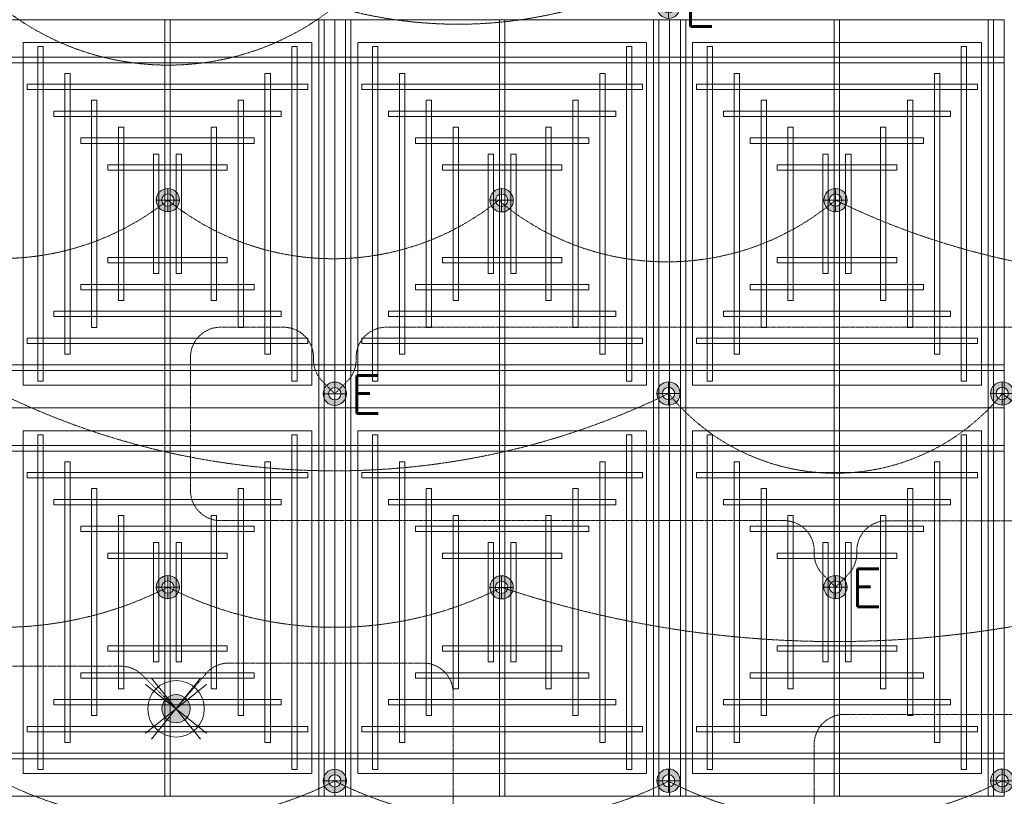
# Model space of a CAD drawing. Header units: millimetres. Extents: x -750 to 72845, y -24282 to 18874.
# Tile 4 of 154: x 2260 to 5532, y 3344 to 5926. Entities that reach past the tile are written whole.
import ezdxf
from ezdxf.enums import TextEntityAlignment as Align

# ---------------------------------------------------------------- set-up
doc = ezdxf.new("R2010")
doc.units = ezdxf.units.MM
doc.header["$MEASUREMENT"] = 0
doc.linetypes.add('DASHED', pattern=[19.05, 12.7, -6.35])
doc.linetypes.add('HIDDENX2', pattern=[0.75, 0.5, -0.25])
doc.layers.get('0').update_dxf_attribs({"lineweight": 5})
for name, color, linetype, lineweight in [('E Celing Lighting', 5, 'DASHED', 5), ('IRISH HOUSE_FF46_HYD AIRPORT_HVAC DUCTING LAYOUT 3$0$Ceiling', 14, 'Continuous', 9), ('Lighting (Ceiling)', 160, 'Continuous', 15), ('M-MEP-ELLG-CABLE', 146, 'HIDDENX2', 20), ('M-MEP-ELPR-EQUIP', 6, 'Continuous', 20)]:
    doc.layers.add(name, color=color, linetype=linetype, lineweight=lineweight)
doc.layers.add('IRISH HOUSE_FF46_HYD AIRPORT_HVAC DUCTING LAYOUT 3$0$RCP LAYOUT', color=8, linetype='Continuous')
doc.styles.get("Standard").update_dxf_attribs({"font": 'romans.shx'})

# ---------------------------------------------------------------- blocks, each defined once
blk = doc.blocks.new('cl')
at = {"layer": 'Lighting (Ceiling)'}
h = blk.add_hatch(color=0, dxfattribs=at)
h.dxf.hatch_style = 1
h.paths.add_polyline_path([(1.53, 0.03, 1), (-1.53, 0.03, 1)])
h.paths.add_polyline_path([(-0.81, 0.03, -1), (0.81, 0.03, -1)], flags=16)
at = {"layer": 'Lighting (Ceiling)', "color": 0}
for p, q in [((0, 1.56), (0, -1.5)), ((-1.53, 0.03), (1.53, 0.03))]:
    blk.add_line(p, q, dxfattribs=at)
for radius in [1.53, 0.806]:
    blk.add_circle((0, 0.03), radius, dxfattribs=at)
at = {"color": 0}
blk.add_attdef('NAME', text='', height=5, dxfattribs=at).set_placement((0.84, 2.71), align=Align.MIDDLE_CENTER)
blk = doc.blocks.new('ljbsdinfpn')
at = {"layer": 'Lighting (Ceiling)'}
h = blk.add_hatch(color=6, dxfattribs=at)
h.dxf.hatch_style = 1
edge = h.paths.add_edge_path()
edge.add_arc((-23157.71, -1088.48), 1.85, 0, 360)
h = blk.add_hatch(color=6, dxfattribs=at)
h.dxf.hatch_style = 1
edge = h.paths.add_edge_path()
edge.add_arc((-23157.71, -1088.48), 1.85, 0, 360)
at = {"layer": 'Lighting (Ceiling)', "color": 6, "elevation": 0}
for points in [[(-23160.91, -1084.5), (-23154.51, -1092.46)], [(-23154.51, -1084.5), (-23160.91, -1092.46)], [(-23153.73, -1085.29), (-23161.69, -1091.68)], [(-23153.73, -1091.68), (-23161.69, -1085.29)]]:
    blk.add_lwpolyline(points, dxfattribs=at)
at = {"layer": 'Lighting (Ceiling)', "color": 6}
for radius in [3.7, 3.7, 1.85, 1.85]:
    blk.add_circle((-23157.71, -1088.48, 0), radius, dxfattribs=at)
blk = doc.blocks.new('skievubjn')
at = {"layer": 'E Celing Lighting', "color": 5}
blk.add_blockref('ljbsdinfpn', (1744216.7, -77995.37, 0), dxfattribs=at)
blk = doc.blocks.new('IRISH HOUSE_FF46_HYD AIRPORT_HVAC DUCTING LAYOUT 3$0$IRISH HOUSE-RCP LAYOUT')
at = {"color": 8, "lineweight": 0, "ltscale": 0.25}
for p, q in [((2960.8, -3245.4), (1848.5, -3245.4)), ((2960.8, -4536.3), (2960.8, -3245.4)), ((2960.8, -3245.4), (4073.1, -3245.4)), ((2960.8, -4536.3), (2960.8, -3245.4)), ((4073.1, -3245.4), (4073.1, -4536.3)), ((5185.4, -3245.4), (4073.1, -3245.4)), ((4073.1, -3245.4), (4073.1, -4536.3)), ((5185.4, -4536.3), (5185.4, -3245.4)), ((2884.6, -3321.6), (1924.7, -3321.6)), ((1924.7, -3321.6), (1924.7, -4460.1)), ((2884.6, -4460.1), (2884.6, -3321.6)), ((3037, -4460.1), (3037, -3321.6)), ((3037, -3321.6), (3996.9, -3321.6)), ((3996.9, -3321.6), (3996.9, -4460.1)), ((5109.2, -3321.6), (4149.3, -3321.6)), ((4149.3, -3321.6), (4149.3, -4460.1)), ((5109.2, -4460.1), (5109.2, -3321.6)), ((1924.7, -4460.1), (2884.6, -4460.1)), ((3996.9, -4460.1), (3037, -4460.1)), ((4149.3, -4460.1), (5109.2, -4460.1)), ((1848.5, -4536.3), (2960.8, -4536.3)), ((1848.5, -4536.3), (2960.8, -4536.3)), ((4073.1, -4536.3), (2960.8, -4536.3)), ((4073.1, -4536.3), (2960.8, -4536.3)), ((2960.8, -4536.3), (2960.8, -5827.2)), ((2960.8, -4536.3), (2960.8, -5827.2)), ((4073.1, -5827.2), (4073.1, -4536.3)), ((4073.1, -4536.3), (5185.4, -4536.3)), ((4073.1, -4536.3), (5185.4, -4536.3)), ((4073.1, -5827.2), (4073.1, -4536.3)), ((5185.4, -4536.3), (5185.4, -5827.2)), ((1924.7, -4612.5), (2884.6, -4612.5)), ((1924.7, -5751), (1924.7, -4612.5)), ((2884.6, -4612.5), (2884.6, -5751)), ((3996.9, -4612.5), (3037, -4612.5)), ((3037, -4612.5), (3037, -5751)), ((3996.9, -5751), (3996.9, -4612.5)), ((4149.3, -4612.5), (5109.2, -4612.5)), ((4149.3, -5751), (4149.3, -4612.5)), ((5109.2, -4612.5), (5109.2, -5751)), ((2884.6, -5751), (1924.7, -5751)), ((3037, -5751), (3996.9, -5751)), ((5109.2, -5751), (4149.3, -5751)), ((2960.8, -5827.2), (1848.5, -5827.2)), ((2960.8, -5827.2), (4073.1, -5827.2)), ((5185.4, -5827.2), (4073.1, -5827.2))]:
    blk.add_line(p, q, dxfattribs=at)
at = {"layer": 'IRISH HOUSE_FF46_HYD AIRPORT_HVAC DUCTING LAYOUT 3$0$Ceiling', "color": 8, "lineweight": 0, "ltscale": 0.25}
for p, q in [((2413.6, -3245.4), (2395.8, -3245.4)), ((2395.8, -3245.4), (2395.8, -4536.3)), ((2413.6, -4536.3), (2413.6, -3245.4)), ((2907.2, -4536.3), (2907.2, -3245.4)), ((2907.2, -3245.4), (2925.1, -3245.4)), ((2925.1, -3245.4), (2925.1, -4536.3)), ((3014.4, -3245.4), (2996.6, -3245.4)), ((2996.6, -3245.4), (2996.6, -4536.3)), ((3014.4, -4536.3), (3014.4, -3245.4)), ((3508, -4536.3), (3508, -3245.4)), ((3508, -3245.4), (3525.9, -3245.4)), ((3525.9, -3245.4), (3525.9, -4536.3)), ((4019.5, -4536.3), (4019.5, -3245.4)), ((4019.5, -3245.4), (4037.4, -3245.4)), ((4037.4, -3245.4), (4037.4, -4536.3)), ((4126.7, -3245.4), (4108.9, -3245.4)), ((4108.9, -3245.4), (4108.9, -4536.3)), ((4126.7, -4536.3), (4126.7, -3245.4)), ((4638.2, -3245.4), (4620.3, -3245.4)), ((4620.3, -3245.4), (4620.3, -4536.3)), ((4638.2, -4536.3), (4638.2, -3245.4)), ((5131.8, -4536.3), (5131.8, -3245.4)), ((5131.8, -3245.4), (5149.6, -3245.4)), ((5149.6, -3245.4), (5149.6, -4536.3)), ((1991.5, -3334.8), (1973.7, -3334.8)), ((1973.7, -3334.8), (1973.7, -4447)), ((1991.5, -4447), (1991.5, -3334.8)), ((2835.7, -3334.8), (2817.8, -3334.8)), ((2817.8, -3334.8), (2817.8, -4447)), ((2835.7, -4447), (2835.7, -3334.8)), ((3085.9, -4447), (3085.9, -3334.8)), ((3085.9, -3334.8), (3103.8, -3334.8)), ((3103.8, -3334.8), (3103.8, -4447)), ((3930.1, -4447), (3930.1, -3334.8)), ((3930.1, -3334.8), (3948, -3334.8)), ((3948, -3334.8), (3948, -4447)), ((4216.1, -3334.8), (4198.2, -3334.8)), ((4198.2, -3334.8), (4198.2, -4447)), ((4216.1, -4447), (4216.1, -3334.8)), ((5060.3, -3334.8), (5042.4, -3334.8)), ((5042.4, -3334.8), (5042.4, -4447)), ((5060.3, -4447), (5060.3, -3334.8)), ((1848.5, -3370.5), (2960.8, -3370.5)), ((2960.8, -3388.4), (1848.5, -3388.4)), ((4073.1, -3370.5), (2960.8, -3370.5)), ((2960.8, -3370.5), (2960.8, -3388.4)), ((2960.8, -3370.5), (2960.8, -3388.4)), ((2960.8, -3388.4), (4073.1, -3388.4)), ((4073.1, -3388.4), (4073.1, -3370.5)), ((4073.1, -3388.4), (4073.1, -3370.5)), ((4073.1, -3370.5), (5185.4, -3370.5)), ((5185.4, -3388.4), (4073.1, -3388.4)), ((5185.4, -3370.5), (5185.4, -3388.4)), ((2080.9, -3424.1), (2063, -3424.1)), ((2063, -3424.1), (2063, -4357.6)), ((2080.9, -4357.6), (2080.9, -3424.1)), ((2746.4, -3424.1), (2728.5, -3424.1)), ((2728.5, -3424.1), (2728.5, -4357.6)), ((2746.4, -4357.6), (2746.4, -3424.1)), ((3175.3, -4357.6), (3175.3, -3424.1)), ((3175.3, -3424.1), (3193.2, -3424.1)), ((3193.2, -3424.1), (3193.2, -4357.6)), ((3840.8, -4357.6), (3840.8, -3424.1)), ((3840.8, -3424.1), (3858.6, -3424.1)), ((3858.6, -3424.1), (3858.6, -4357.6)), ((4305.5, -3424.1), (4287.6, -3424.1)), ((4287.6, -3424.1), (4287.6, -4357.6)), ((4305.5, -4357.6), (4305.5, -3424.1)), ((4970.9, -3424.1), (4953, -3424.1)), ((4953, -3424.1), (4953, -4357.6)), ((4970.9, -4357.6), (4970.9, -3424.1)), ((1938, -3477.8), (1938, -3459.9)), ((1938, -3459.9), (2871.5, -3459.9)), ((2871.5, -3459.9), (2871.5, -3477.8)), ((3050.2, -3459.9), (3050.2, -3477.8)), ((3983.6, -3459.9), (3050.2, -3459.9)), ((3983.6, -3477.8), (3983.6, -3459.9)), ((4162.6, -3477.8), (4162.6, -3459.9)), ((4162.6, -3459.9), (5096, -3459.9)), ((5096, -3459.9), (5096, -3477.8)), ((2871.5, -3477.8), (1938, -3477.8)), ((3050.2, -3477.8), (3983.6, -3477.8)), ((5096, -3477.8), (4162.6, -3477.8)), ((2170.3, -3513.5), (2152.4, -3513.5)), ((2152.4, -3513.5), (2152.4, -4268.2)), ((2170.3, -4268.2), (2170.3, -3513.5)), ((2657, -3513.5), (2639.1, -3513.5)), ((2639.1, -3513.5), (2639.1, -4268.2)), ((2657, -4268.2), (2657, -3513.5)), ((3264.7, -4268.2), (3264.7, -3513.5)), ((3264.7, -3513.5), (3282.5, -3513.5)), ((3282.5, -3513.5), (3282.5, -4268.2)), ((3751.4, -4268.2), (3751.4, -3513.5)), ((3751.4, -3513.5), (3769.3, -3513.5)), ((3769.3, -3513.5), (3769.3, -4268.2)), ((4394.8, -3513.5), (4376.9, -3513.5)), ((4376.9, -3513.5), (4376.9, -4268.2)), ((4394.8, -4268.2), (4394.8, -3513.5)), ((4881.5, -3513.5), (4863.7, -3513.5)), ((4863.7, -3513.5), (4863.7, -4268.2)), ((4881.5, -4268.2), (4881.5, -3513.5)), ((2027.4, -3567.1), (2027.4, -3549.3)), ((2027.4, -3549.3), (2782.1, -3549.3)), ((2782.1, -3549.3), (2782.1, -3567.1)), ((3139.5, -3549.3), (3139.5, -3567.1)), ((3894.2, -3549.3), (3139.5, -3549.3)), ((3894.2, -3567.1), (3894.2, -3549.3)), ((4252, -3567.1), (4252, -3549.3)), ((4252, -3549.3), (5006.7, -3549.3)), ((5006.7, -3549.3), (5006.7, -3567.1)), ((2782.1, -3567.1), (2027.4, -3567.1)), ((3139.5, -3567.1), (3894.2, -3567.1)), ((5006.7, -3567.1), (4252, -3567.1)), ((2241.8, -4178.9), (2241.8, -3602.9)), ((2241.8, -3602.9), (2259.7, -3602.9)), ((2259.7, -3602.9), (2259.7, -4178.9)), ((2567.6, -3602.9), (2549.8, -3602.9)), ((2549.8, -3602.9), (2549.8, -4178.9)), ((2567.6, -4178.9), (2567.6, -3602.9)), ((3354, -4178.9), (3354, -3602.9)), ((3354, -3602.9), (3371.9, -3602.9)), ((3371.9, -3602.9), (3371.9, -4178.9)), ((3679.8, -3602.9), (3661.9, -3602.9)), ((3661.9, -3602.9), (3661.9, -4178.9)), ((3679.8, -4178.9), (3679.8, -3602.9)), ((4466.4, -4178.9), (4466.4, -3602.9)), ((4466.4, -3602.9), (4484.3, -3602.9)), ((4484.3, -3602.9), (4484.3, -4178.9)), ((4792.2, -3602.9), (4774.3, -3602.9)), ((4774.3, -3602.9), (4774.3, -4178.9)), ((4792.2, -4178.9), (4792.2, -3602.9)), ((2116.7, -3656.5), (2116.7, -3638.6)), ((2116.7, -3638.6), (2692.7, -3638.6)), ((2692.7, -3656.5), (2116.7, -3656.5)), ((2692.7, -3638.6), (2692.7, -3656.5)), ((3228.9, -3638.6), (3228.9, -3656.5)), ((3804.9, -3638.6), (3228.9, -3638.6)), ((3228.9, -3656.5), (3804.9, -3656.5)), ((3804.9, -3656.5), (3804.9, -3638.6)), ((4341.3, -3656.5), (4341.3, -3638.6)), ((4341.3, -3638.6), (4917.3, -3638.6)), ((4917.3, -3656.5), (4341.3, -3656.5)), ((4917.3, -3638.6), (4917.3, -3656.5)), ((2358, -4089.5), (2358, -3692.2)), ((2358, -3692.2), (2375.9, -3692.2)), ((2375.9, -3692.2), (2375.9, -4089.5)), ((2451.5, -3692.2), (2433.6, -3692.2)), ((2433.6, -3692.2), (2433.6, -4089.5)), ((2451.5, -4089.5), (2451.5, -3692.2)), ((3470.2, -4089.5), (3470.2, -3692.2)), ((3470.2, -3692.2), (3488.1, -3692.2)), ((3488.1, -3692.2), (3488.1, -4089.5)), ((3563.6, -3692.2), (3545.8, -3692.2)), ((3545.8, -3692.2), (3545.8, -4089.5)), ((3563.6, -4089.5), (3563.6, -3692.2)), ((4582.6, -4089.5), (4582.6, -3692.2)), ((4582.6, -3692.2), (4600.4, -3692.2)), ((4600.4, -3692.2), (4600.4, -4089.5)), ((4676, -3692.2), (4658.1, -3692.2)), ((4658.1, -3692.2), (4658.1, -4089.5)), ((4676, -4089.5), (4676, -3692.2)), ((2206.1, -3745.9), (2206.1, -3728)), ((2206.1, -3728), (2603.4, -3728)), ((2603.4, -3728), (2603.4, -3745.9)), ((3318.3, -3728), (3318.3, -3745.9)), ((3715.6, -3728), (3318.3, -3728)), ((3715.6, -3745.9), (3715.6, -3728)), ((4430.7, -3745.9), (4430.7, -3728)), ((4430.7, -3728), (4827.9, -3728)), ((4827.9, -3728), (4827.9, -3745.9)), ((2603.4, -3745.9), (2206.1, -3745.9)), ((3318.3, -3745.9), (3715.6, -3745.9)), ((4827.9, -3745.9), (4430.7, -3745.9)), ((2603.4, -4035.9), (2206.1, -4035.9)), ((2206.1, -4035.9), (2206.1, -4053.8)), ((2206.1, -4053.8), (2603.4, -4053.8)), ((2603.4, -4053.8), (2603.4, -4035.9)), ((3318.3, -4053.8), (3318.3, -4035.9)), ((3318.3, -4035.9), (3715.6, -4035.9)), ((3715.6, -4053.8), (3318.3, -4053.8)), ((3715.6, -4035.9), (3715.6, -4053.8)), ((4827.9, -4035.9), (4430.7, -4035.9)), ((4430.7, -4035.9), (4430.7, -4053.8)), ((4430.7, -4053.8), (4827.9, -4053.8)), ((4827.9, -4053.8), (4827.9, -4035.9)), ((2375.9, -4089.5), (2358, -4089.5)), ((2433.6, -4089.5), (2451.5, -4089.5)), ((3488.1, -4089.5), (3470.2, -4089.5)), ((3545.8, -4089.5), (3563.6, -4089.5)), ((4600.4, -4089.5), (4582.6, -4089.5)), ((4658.1, -4089.5), (4676, -4089.5)), ((2692.7, -4125.3), (2116.7, -4125.3)), ((2116.7, -4125.3), (2116.7, -4143.1)), ((2116.7, -4143.1), (2692.7, -4143.1)), ((2692.7, -4143.1), (2692.7, -4125.3)), ((3228.9, -4143.1), (3228.9, -4125.3)), ((3228.9, -4125.3), (3804.9, -4125.3)), ((3804.9, -4143.1), (3228.9, -4143.1)), ((3804.9, -4125.3), (3804.9, -4143.1)), ((4917.3, -4125.3), (4341.3, -4125.3)), ((4341.3, -4125.3), (4341.3, -4143.1)), ((4341.3, -4143.1), (4917.3, -4143.1)), ((4917.3, -4143.1), (4917.3, -4125.3)), ((2259.7, -4178.9), (2241.8, -4178.9)), ((2549.8, -4178.9), (2567.6, -4178.9)), ((3371.9, -4178.9), (3354, -4178.9)), ((3661.9, -4178.9), (3679.8, -4178.9)), ((4484.3, -4178.9), (4466.4, -4178.9)), ((4774.3, -4178.9), (4792.2, -4178.9)), ((2782.1, -4214.6), (2027.4, -4214.6)), ((2027.4, -4214.6), (2027.4, -4232.5)), ((2782.1, -4232.5), (2782.1, -4214.6)), ((3139.6, -4232.5), (3139.6, -4214.6)), ((3139.6, -4214.6), (3894.3, -4214.6)), ((3894.3, -4214.6), (3894.3, -4232.5)), ((5006.7, -4214.6), (4251.9, -4214.6)), ((4251.9, -4214.6), (4251.9, -4232.5)), ((5006.7, -4232.5), (5006.7, -4214.6)), ((2027.4, -4232.5), (2782.1, -4232.5)), ((3894.3, -4232.5), (3139.6, -4232.5)), ((4251.9, -4232.5), (5006.7, -4232.5)), ((2152.4, -4268.2), (2170.3, -4268.2)), ((2639.1, -4268.2), (2657, -4268.2)), ((3282.5, -4268.2), (3264.7, -4268.2)), ((3769.3, -4268.2), (3751.4, -4268.2)), ((4376.9, -4268.2), (4394.8, -4268.2)), ((4863.7, -4268.2), (4881.5, -4268.2)), ((2871.5, -4304), (1938, -4304)), ((1938, -4304), (1938, -4321.9)), ((2871.5, -4321.9), (2871.5, -4304)), ((3050.2, -4321.9), (3050.2, -4304)), ((3050.2, -4304), (3983.6, -4304)), ((3983.6, -4304), (3983.6, -4321.9)), ((5096, -4304), (4162.6, -4304)), ((4162.6, -4304), (4162.6, -4321.9)), ((5096, -4321.9), (5096, -4304)), ((1938, -4321.9), (2871.5, -4321.9)), ((3983.6, -4321.9), (3050.2, -4321.9)), ((4162.6, -4321.9), (5096, -4321.9)), ((2063, -4357.6), (2080.9, -4357.6)), ((2728.5, -4357.6), (2746.4, -4357.6)), ((3193.2, -4357.6), (3175.3, -4357.6)), ((3858.6, -4357.6), (3840.8, -4357.6)), ((4287.6, -4357.6), (4305.5, -4357.6)), ((4953, -4357.6), (4970.9, -4357.6)), ((2960.8, -4393.3), (1848.5, -4393.3)), ((1848.5, -4411.2), (2960.8, -4411.2)), ((2960.8, -4393.3), (4073.1, -4393.3)), ((2960.8, -4411.2), (2960.8, -4393.3)), ((2960.8, -4411.2), (2960.8, -4393.3)), ((4073.1, -4411.2), (2960.8, -4411.2)), ((4073.1, -4393.3), (4073.1, -4411.2)), ((5185.4, -4393.3), (4073.1, -4393.3)), ((4073.1, -4393.3), (4073.1, -4411.2)), ((4073.1, -4411.2), (5185.4, -4411.2)), ((5185.4, -4411.2), (5185.4, -4393.3)), ((1973.7, -4447), (1991.5, -4447)), ((2817.8, -4447), (2835.7, -4447)), ((3103.8, -4447), (3085.9, -4447)), ((3948, -4447), (3930.1, -4447)), ((4198.2, -4447), (4216.1, -4447)), ((5042.4, -4447), (5060.3, -4447)), ((2395.8, -4536.3), (2413.6, -4536.3)), ((2395.8, -4536.3), (2413.6, -4536.3)), ((2395.8, -5827.2), (2395.8, -4536.3)), ((2413.6, -4536.3), (2413.6, -5827.2)), ((2925.1, -4536.3), (2907.2, -4536.3)), ((2925.1, -4536.3), (2907.2, -4536.3)), ((2907.2, -4536.3), (2907.2, -5827.2)), ((2925.1, -5827.2), (2925.1, -4536.3)), ((2996.6, -4536.3), (3014.4, -4536.3)), ((2996.6, -4536.3), (3014.4, -4536.3)), ((2996.6, -5827.2), (2996.6, -4536.3)), ((3014.4, -4536.3), (3014.4, -5827.2)), ((3525.9, -4536.3), (3508, -4536.3)), ((3525.9, -4536.3), (3508, -4536.3)), ((3508, -4536.3), (3508, -5827.2)), ((3525.9, -5827.2), (3525.9, -4536.3)), ((4037.4, -4536.3), (4019.5, -4536.3)), ((4037.4, -4536.3), (4019.5, -4536.3)), ((4019.5, -4536.3), (4019.5, -5827.2)), ((4037.4, -5827.2), (4037.4, -4536.3)), ((4108.9, -4536.3), (4126.7, -4536.3)), ((4108.9, -4536.3), (4126.7, -4536.3)), ((4108.9, -5827.2), (4108.9, -4536.3)), ((4126.7, -4536.3), (4126.7, -5827.2)), ((4620.3, -4536.3), (4638.2, -4536.3)), ((4620.3, -4536.3), (4638.2, -4536.3)), ((4620.3, -5827.2), (4620.3, -4536.3)), ((4638.2, -4536.3), (4638.2, -5827.2)), ((5149.6, -4536.3), (5131.8, -4536.3)), ((5149.6, -4536.3), (5131.8, -4536.3)), ((5131.8, -4536.3), (5131.8, -5827.2)), ((5149.6, -5827.2), (5149.6, -4536.3)), ((1973.7, -4625.7), (1991.5, -4625.7)), ((1973.7, -5737.9), (1973.7, -4625.7)), ((1991.5, -4625.7), (1991.5, -5737.9)), ((2817.8, -4625.7), (2835.7, -4625.7)), ((2817.8, -5737.9), (2817.8, -4625.7)), ((2835.7, -4625.7), (2835.7, -5737.9)), ((3103.8, -4625.7), (3085.9, -4625.7)), ((3085.9, -4625.7), (3085.9, -5737.9)), ((3103.8, -5737.9), (3103.8, -4625.7)), ((3948, -4625.7), (3930.1, -4625.7)), ((3930.1, -4625.7), (3930.1, -5737.9)), ((3948, -5737.9), (3948, -4625.7)), ((4198.2, -4625.7), (4216.1, -4625.7)), ((4198.2, -5737.9), (4198.2, -4625.7)), ((4216.1, -4625.7), (4216.1, -5737.9)), ((5042.4, -4625.7), (5060.3, -4625.7)), ((5042.4, -5737.9), (5042.4, -4625.7)), ((5060.3, -4625.7), (5060.3, -5737.9)), ((1848.5, -4661.4), (2960.8, -4661.4)), ((4073.1, -4661.4), (2960.8, -4661.4)), ((2960.8, -4661.4), (2960.8, -4679.3)), ((2960.8, -4661.4), (2960.8, -4679.3)), ((4073.1, -4679.3), (4073.1, -4661.4)), ((4073.1, -4679.3), (4073.1, -4661.4)), ((4073.1, -4661.4), (5185.4, -4661.4)), ((5185.4, -4661.4), (5185.4, -4679.3)), ((2960.8, -4679.3), (1848.5, -4679.3)), ((2960.8, -4679.3), (4073.1, -4679.3)), ((5185.4, -4679.3), (4073.1, -4679.3)), ((2063, -4715.1), (2080.9, -4715.1)), ((2063, -5648.5), (2063, -4715.1)), ((2080.9, -4715.1), (2080.9, -5648.5)), ((2728.5, -4715.1), (2746.4, -4715.1)), ((2728.5, -5648.5), (2728.5, -4715.1)), ((2746.4, -4715.1), (2746.4, -5648.5)), ((3193.2, -4715.1), (3175.3, -4715.1)), ((3175.3, -4715.1), (3175.3, -5648.5)), ((3193.2, -5648.5), (3193.2, -4715.1)), ((3858.6, -4715.1), (3840.8, -4715.1)), ((3840.8, -4715.1), (3840.8, -5648.5)), ((3858.6, -5648.5), (3858.6, -4715.1)), ((4287.6, -4715.1), (4305.5, -4715.1)), ((4287.6, -5648.5), (4287.6, -4715.1)), ((4305.5, -4715.1), (4305.5, -5648.5)), ((4953, -4715.1), (4970.9, -4715.1)), ((4953, -5648.5), (4953, -4715.1)), ((4970.9, -4715.1), (4970.9, -5648.5)), ((1938, -4768.7), (1938, -4750.8)), ((1938, -4750.8), (2871.5, -4750.8)), ((2871.5, -4768.7), (1938, -4768.7)), ((2871.5, -4750.8), (2871.5, -4768.7)), ((3050.2, -4750.8), (3050.2, -4768.7)), ((3983.6, -4750.8), (3050.2, -4750.8)), ((3050.2, -4768.7), (3983.6, -4768.7)), ((3983.6, -4768.7), (3983.6, -4750.8)), ((4162.6, -4768.7), (4162.6, -4750.8)), ((4162.6, -4750.8), (5096, -4750.8)), ((5096, -4768.7), (4162.6, -4768.7)), ((5096, -4750.8), (5096, -4768.7)), ((2152.4, -4804.4), (2170.3, -4804.4)), ((2152.4, -5559.1), (2152.4, -4804.4)), ((2170.3, -4804.4), (2170.3, -5559.1)), ((2639.1, -4804.4), (2657, -4804.4)), ((2639.1, -5559.1), (2639.1, -4804.4)), ((2657, -4804.4), (2657, -5559.1)), ((3282.5, -4804.4), (3264.7, -4804.4)), ((3264.7, -4804.4), (3264.7, -5559.1)), ((3282.5, -5559.1), (3282.5, -4804.4)), ((3769.3, -4804.4), (3751.4, -4804.4)), ((3751.4, -4804.4), (3751.4, -5559.1)), ((3769.3, -5559.1), (3769.3, -4804.4)), ((4376.9, -4804.4), (4394.8, -4804.4)), ((4376.9, -5559.1), (4376.9, -4804.4)), ((4394.8, -4804.4), (4394.8, -5559.1)), ((4863.7, -4804.4), (4881.5, -4804.4)), ((4863.7, -5559.1), (4863.7, -4804.4)), ((4881.5, -4804.4), (4881.5, -5559.1)), ((2027.4, -4858), (2027.4, -4840.2)), ((2027.4, -4840.2), (2782.1, -4840.2)), ((2782.1, -4840.2), (2782.1, -4858)), ((3139.6, -4840.2), (3139.6, -4858)), ((3894.3, -4840.2), (3139.6, -4840.2)), ((3894.3, -4858), (3894.3, -4840.2)), ((4251.9, -4858), (4251.9, -4840.2)), ((4251.9, -4840.2), (5006.7, -4840.2)), ((5006.7, -4840.2), (5006.7, -4858)), ((2782.1, -4858), (2027.4, -4858)), ((3139.6, -4858), (3894.3, -4858)), ((5006.7, -4858), (4251.9, -4858)), ((2259.7, -4893.8), (2241.8, -4893.8)), ((2241.8, -4893.8), (2241.8, -5469.8)), ((2259.7, -5469.8), (2259.7, -4893.8)), ((2549.8, -4893.8), (2567.6, -4893.8)), ((2549.8, -5469.8), (2549.8, -4893.8)), ((2567.6, -4893.8), (2567.6, -5469.8)), ((3371.9, -4893.8), (3354, -4893.8)), ((3354, -4893.8), (3354, -5469.8)), ((3371.9, -5469.8), (3371.9, -4893.8)), ((3661.9, -4893.8), (3679.8, -4893.8)), ((3661.9, -5469.8), (3661.9, -4893.8)), ((3679.8, -4893.8), (3679.8, -5469.8)), ((4484.3, -4893.8), (4466.4, -4893.8)), ((4466.4, -4893.8), (4466.4, -5469.8)), ((4484.3, -5469.8), (4484.3, -4893.8)), ((4774.3, -4893.8), (4792.2, -4893.8)), ((4774.3, -5469.8), (4774.3, -4893.8)), ((4792.2, -4893.8), (4792.2, -5469.8)), ((2116.7, -4947.4), (2116.7, -4929.5)), ((2116.7, -4929.5), (2692.7, -4929.5)), ((2692.7, -4929.5), (2692.7, -4947.4)), ((3228.9, -4929.5), (3228.9, -4947.4)), ((3804.9, -4929.5), (3228.9, -4929.5)), ((3804.9, -4947.4), (3804.9, -4929.5)), ((4341.3, -4947.4), (4341.3, -4929.5)), ((4341.3, -4929.5), (4917.3, -4929.5)), ((4917.3, -4929.5), (4917.3, -4947.4)), ((2692.7, -4947.4), (2116.7, -4947.4)), ((3228.9, -4947.4), (3804.9, -4947.4)), ((4917.3, -4947.4), (4341.3, -4947.4)), ((2375.9, -4983.1), (2358, -4983.1)), ((2358, -4983.1), (2358, -5380.4)), ((2375.9, -5380.4), (2375.9, -4983.1)), ((2433.6, -4983.1), (2451.5, -4983.1)), ((2433.6, -5380.4), (2433.6, -4983.1)), ((2451.5, -4983.1), (2451.5, -5380.4)), ((3488.1, -4983.1), (3470.2, -4983.1)), ((3470.2, -4983.1), (3470.2, -5380.4)), ((3488.1, -5380.4), (3488.1, -4983.1)), ((3545.8, -4983.1), (3563.6, -4983.1)), ((3545.8, -5380.4), (3545.8, -4983.1)), ((3563.6, -4983.1), (3563.6, -5380.4)), ((4600.4, -4983.1), (4582.6, -4983.1)), ((4582.6, -4983.1), (4582.6, -5380.4)), ((4600.4, -5380.4), (4600.4, -4983.1)), ((4658.1, -4983.1), (4676, -4983.1)), ((4658.1, -5380.4), (4658.1, -4983.1)), ((4676, -4983.1), (4676, -5380.4)), ((2206.1, -5036.8), (2206.1, -5018.9)), ((2206.1, -5018.9), (2603.4, -5018.9)), ((2603.4, -5036.8), (2206.1, -5036.8)), ((2603.4, -5018.9), (2603.4, -5036.8)), ((3318.3, -5018.9), (3318.3, -5036.8)), ((3715.6, -5018.9), (3318.3, -5018.9)), ((3318.3, -5036.8), (3715.6, -5036.8)), ((3715.6, -5036.8), (3715.6, -5018.9)), ((4430.7, -5036.8), (4430.7, -5018.9)), ((4430.7, -5018.9), (4827.9, -5018.9)), ((4827.9, -5036.8), (4430.7, -5036.8)), ((4827.9, -5018.9), (4827.9, -5036.8)), ((2603.4, -5326.8), (2206.1, -5326.8)), ((2206.1, -5326.8), (2206.1, -5344.7)), ((2603.4, -5344.7), (2603.4, -5326.8)), ((3318.3, -5344.7), (3318.3, -5326.8)), ((3318.3, -5326.8), (3715.6, -5326.8)), ((3715.6, -5326.8), (3715.6, -5344.7)), ((4827.9, -5326.8), (4430.7, -5326.8)), ((4430.7, -5326.8), (4430.7, -5344.7)), ((4827.9, -5344.7), (4827.9, -5326.8)), ((2206.1, -5344.7), (2603.4, -5344.7)), ((3715.6, -5344.7), (3318.3, -5344.7)), ((4430.7, -5344.7), (4827.9, -5344.7)), ((2358, -5380.4), (2375.9, -5380.4)), ((2451.5, -5380.4), (2433.6, -5380.4)), ((3470.2, -5380.4), (3488.1, -5380.4)), ((3563.6, -5380.4), (3545.8, -5380.4)), ((4582.6, -5380.4), (4600.4, -5380.4)), ((4676, -5380.4), (4658.1, -5380.4)), ((2692.7, -5416.2), (2116.7, -5416.2)), ((2116.7, -5416.2), (2116.7, -5434)), ((2692.7, -5434), (2692.7, -5416.2)), ((3228.9, -5434), (3228.9, -5416.2)), ((3228.9, -5416.2), (3804.9, -5416.2)), ((3804.9, -5416.2), (3804.9, -5434)), ((4917.3, -5416.2), (4341.3, -5416.2)), ((4341.3, -5416.2), (4341.3, -5434)), ((4917.3, -5434), (4917.3, -5416.2)), ((2116.7, -5434), (2692.7, -5434)), ((3804.9, -5434), (3228.9, -5434)), ((4341.3, -5434), (4917.3, -5434)), ((2241.8, -5469.8), (2259.7, -5469.8)), ((2567.6, -5469.8), (2549.8, -5469.8)), ((3354, -5469.8), (3371.9, -5469.8)), ((3679.8, -5469.8), (3661.9, -5469.8)), ((4466.4, -5469.8), (4484.3, -5469.8)), ((4792.2, -5469.8), (4774.3, -5469.8)), ((2782.1, -5505.5), (2027.4, -5505.5)), ((2027.4, -5505.5), (2027.4, -5523.4)), ((2027.4, -5523.4), (2782.1, -5523.4)), ((2782.1, -5523.4), (2782.1, -5505.5)), ((3139.5, -5523.4), (3139.5, -5505.5)), ((3139.5, -5505.5), (3894.2, -5505.5)), ((3894.2, -5523.4), (3139.5, -5523.4)), ((3894.2, -5505.5), (3894.2, -5523.4)), ((5006.7, -5505.5), (4252, -5505.5)), ((4252, -5505.5), (4252, -5523.4)), ((4252, -5523.4), (5006.7, -5523.4)), ((5006.7, -5523.4), (5006.7, -5505.5)), ((2170.3, -5559.1), (2152.4, -5559.1)), ((2657, -5559.1), (2639.1, -5559.1)), ((3264.7, -5559.1), (3282.5, -5559.1)), ((3751.4, -5559.1), (3769.3, -5559.1)), ((4394.8, -5559.1), (4376.9, -5559.1)), ((4881.5, -5559.1), (4863.7, -5559.1)), ((2871.5, -5594.9), (1938, -5594.9)), ((1938, -5594.9), (1938, -5612.8)), ((2871.5, -5612.8), (2871.5, -5594.9)), ((3050.2, -5612.8), (3050.2, -5594.9)), ((3050.2, -5594.9), (3983.6, -5594.9)), ((3983.6, -5594.9), (3983.6, -5612.8)), ((5096, -5594.9), (4162.6, -5594.9)), ((4162.6, -5594.9), (4162.6, -5612.8)), ((5096, -5612.8), (5096, -5594.9)), ((1938, -5612.8), (2871.5, -5612.8)), ((3983.6, -5612.8), (3050.2, -5612.8)), ((4162.6, -5612.8), (5096, -5612.8)), ((2080.9, -5648.5), (2063, -5648.5)), ((2746.4, -5648.5), (2728.5, -5648.5)), ((3175.3, -5648.5), (3193.2, -5648.5)), ((3840.8, -5648.5), (3858.6, -5648.5)), ((4305.5, -5648.5), (4287.6, -5648.5)), ((4970.9, -5648.5), (4953, -5648.5)), ((2960.8, -5684.3), (1848.5, -5684.3)), ((2960.8, -5684.3), (4073.1, -5684.3)), ((2960.8, -5702.1), (2960.8, -5684.3)), ((2960.8, -5702.1), (2960.8, -5684.3)), ((4073.1, -5684.3), (4073.1, -5702.1)), ((5185.4, -5684.3), (4073.1, -5684.3)), ((4073.1, -5684.3), (4073.1, -5702.1)), ((5185.4, -5702.1), (5185.4, -5684.3)), ((1848.5, -5702.1), (2960.8, -5702.1)), ((4073.1, -5702.1), (2960.8, -5702.1)), ((4073.1, -5702.1), (5185.4, -5702.1)), ((1991.5, -5737.9), (1973.7, -5737.9)), ((2835.7, -5737.9), (2817.8, -5737.9)), ((3085.9, -5737.9), (3103.8, -5737.9)), ((3930.1, -5737.9), (3948, -5737.9)), ((4216.1, -5737.9), (4198.2, -5737.9)), ((5060.3, -5737.9), (5042.4, -5737.9)), ((2413.6, -5827.2), (2395.8, -5827.2)), ((2907.2, -5827.2), (2925.1, -5827.2)), ((3014.4, -5827.2), (2996.6, -5827.2)), ((3508, -5827.2), (3525.9, -5827.2)), ((4019.5, -5827.2), (4037.4, -5827.2)), ((4126.7, -5827.2), (4108.9, -5827.2)), ((4638.2, -5827.2), (4620.3, -5827.2)), ((5131.8, -5827.2), (5149.6, -5827.2))]:
    blk.add_line(p, q, dxfattribs=at)
blk = doc.blocks.new('IRISH HOUSE_FF46_HYD AIRPORT_HVAC DUCTING LAYOUT 3')
at = {"layer": 'IRISH HOUSE_FF46_HYD AIRPORT_HVAC DUCTING LAYOUT 3$0$RCP LAYOUT', "lineweight": 0}
blk.add_blockref('IRISH HOUSE_FF46_HYD AIRPORT_HVAC DUCTING LAYOUT 3$0$IRISH HOUSE-RCP LAYOUT', (0, 0), dxfattribs=at)

msp = doc.modelspace()

# ---------------------------------------------------------------- linework, layer by layer
at = {"layer": 'M-MEP-ELLG-CABLE', "color": 1, "ltscale": 5}
for points in [[(7050.9, 3180.2), (3801.1, 3180.2, -0.414214), (3701.1, 3280.2), (3701.1, 3687.5, 0.414214), (3601.1, 3787.5), (2955.9, 3787.5, 0.219412), (2879.9, 3752.4), (2779.9, 3635.4), (2667.8, 3747.5, 0.198912), (2597.1, 3776.8), (1451.4, 3776.8, -0.414214), (1351.4, 3876.8), (1351.4, 6096.1, -0.414214), (1451.4, 6196.1), (2598.1, 6196.1, 0.198492), (2668.7, 6225.3), (2781.1, 6337.3), (2781.1, 6337.3), (2669, 6449.5, 0.198912), (2598.3, 6478.8), (2595, 6478.8, -0.414214), (2495, 6578.8), (2495, 9000.2, -0.414214)], [(6635, 3396.3, -0.240954), (5525.8, 3396.3, -0.242325), (4416.6, 3394.8, -0.240299), (3307.5, 3395.5, -0.240954), (2198.2, 3395.5, -0.211288), (1643.6, 4039.9, 0.240954), (2752.9, 4039.9, 0.240299), (3862, 4039.2, 0.162821), (6080, 4039.9, 0.349888)]]:
    msp.add_lwpolyline(points, format="xyb", dxfattribs=at)
at = {"layer": 'M-MEP-ELLG-CABLE', "color": 1, "ltscale": 5, "elevation": 1}
msp.add_lwpolyline([(2198.2, 4682.8, 0.231512), (4416.6, 4683.6, 0.477889), (5525.8, 4683.6, 0.349768), (6635.8, 4683.6, 0.242133), (8855.1, 4682.8, 0.35033), (9963.3, 4682.8, 0.84539), (9408, 5325.7, -0.369447), (8298.8, 5325, -0.350709), (7189.6, 5325.7, -0.231316), (4971.3, 5326.5, -0.366107), (3851.9, 5325.7, -0.353893), (2752.7, 5326.5, -0.350107), (1643.7, 5326.5, -0.743955), (2198.2, 5970.1, 0.350656), (3307.6, 5969.4, 0.337376), (4971, 6612.3, -0.350709), (3861.9, 6613, -0.368803), (2752.8, 6613, -0.350709), (1643.6, 6613.8, -0.393119), (2198.1, 7257.4, 0.351512), (3304.7, 7256.7, 0.367873), (4416.6, 7256.7, 0.57746)], format="xyb", dxfattribs=at)
at = {"layer": 'M-MEP-ELLG-CABLE', "color": 5, "ltscale": 5, "elevation": 1}
for points in [[(8822.9, 4260.6), (5142.2, 4260.6, 0.414214), (5042.2, 4160.6), (5042.2, 4152.2, -0.199474), (5012.8, 4081.3), (4971.2, 4039.9), (4929.6, 4081.8, -0.197928), (4900.6, 4152.2), (4900.6, 4161, 0.414214), (4800.6, 4261), (2928, 4261, -0.414214), (2828, 4361), (2828, 4803.9, -0.414214), (2928, 4903.9), (3136.9, 4903.9, -0.414214), (3236.9, 4803.9), (3236.9, 4795.1, 0.197928), (3265.9, 4724.7), (3307.5, 4682.8), (3349, 4724.2, 0.199474), (3378.5, 4795.1), (3378.5, 4803.9, -0.414214), (3478.5, 4903.9), (7573.5, 4903.9, -0.414214)], [(8128.1, 1686), (5142.2, 1686, 0.426397), (5042.3, 1581.9, -0.210263), (5013, 1506.9), (4971.2, 1465.3), (4929.6, 1507.2, -0.197928), (4900.6, 1577.7), (4900.6, 3516.7, -0.414214), (5000.6, 3616.7), (8682.7, 3616.7, -0.414214)]]:
    msp.add_lwpolyline(points, format="xyb", dxfattribs=at)

# ---------------------------------------------------------------- block references
at = {"layer": 'E Celing Lighting', "color": 8, "xscale": 25.4, "yscale": 25.4, "zscale": 25.4}
msp.add_blockref('skievubjn', (-43712118.3, 2012365.4), dxfattribs=at)
at = {"layer": 'E Celing Lighting', "color": 5}
ref = msp.add_blockref('cl', (4416.7, 5968.6), dxfattribs=dict(at, xscale=-25.32885420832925, yscale=25.32885420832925, zscale=25.32885420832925))
ref.add_attrib('NAME', 'E', dxfattribs={"layer": '0', "color": 0, "height": 126.6}).set_placement((4519.9, 5966.9), align=Align.MIDDLE_CENTER)
at = {"layer": 'E Celing Lighting', "color": 1, "xscale": 25.32885420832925, "yscale": 25.32885420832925, "zscale": 25.32885420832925}
for p in [(2753, 5325.7), (3862.1, 5325), (4971.3, 5325.7), (4416.6, 4682.8), (5525.8, 4682.8), (2752.9, 4039.2), (3862, 4038.4), (3307.5, 3394.8), (4416.6, 3395.5), (5525.8, 3395.5)]:
    msp.add_blockref('cl', p, dxfattribs=at)
at = {"layer": 'E Celing Lighting', "color": 5}
ref = msp.add_blockref('cl', (3307.5, 4682.1), dxfattribs=dict(at, xscale=-25.32885420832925, yscale=25.32885420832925, zscale=25.32885420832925))
ref.add_attrib('NAME', 'E', dxfattribs={"layer": '0', "color": 0, "height": 126.6}).set_placement((3410.6, 4680.3), align=Align.MIDDLE_CENTER)
ref = msp.add_blockref('cl', (4971.2, 4039.2), dxfattribs=dict(at, xscale=-25.32885420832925, yscale=25.32885420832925, zscale=25.32885420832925))
ref.add_attrib('NAME', 'E', dxfattribs={"layer": '0', "color": 0, "height": 126.6}).set_placement((5074.4, 4037.4), align=Align.MIDDLE_CENTER)
at = {"layer": 'M-MEP-ELPR-EQUIP'}
msp.add_blockref('IRISH HOUSE_FF46_HYD AIRPORT_HVAC DUCTING LAYOUT 3', (347, 9171.7), dxfattribs=at)

doc.saveas('drawing.dxf')
